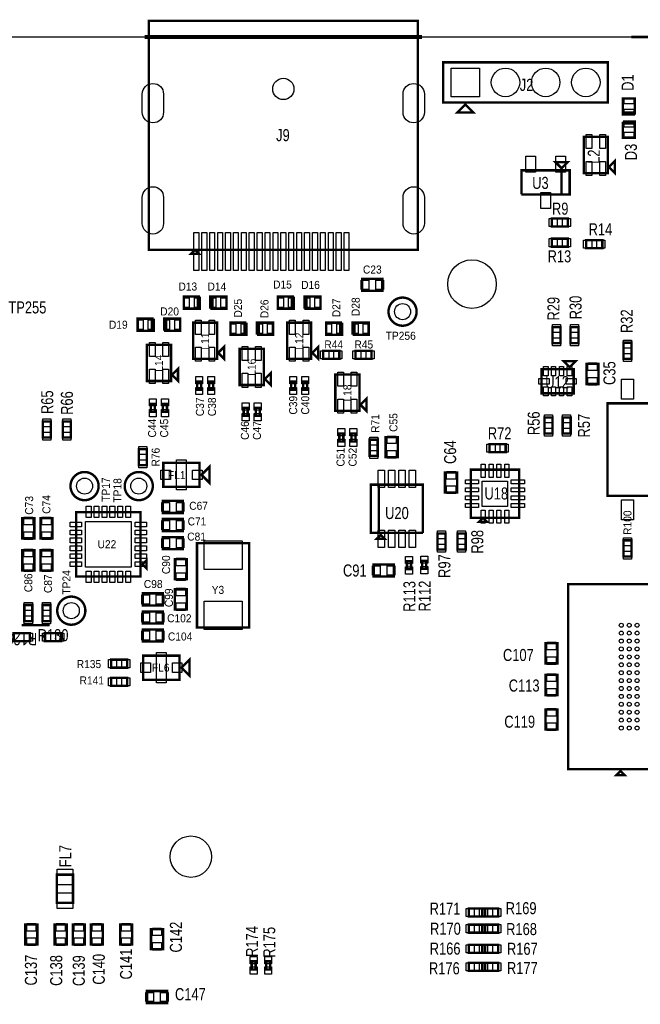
# Model space of a CAD drawing. Extents: x -197 to 9597, y -1478 to 7719.
# Tile 37 of 40: x 3909 to 5454, y 5093 to 7543. Entities that reach past the tile are written whole.
import ezdxf
from ezdxf.enums import TextEntityAlignment as Align

# ---------------------------------------------------------------- set-up
doc = ezdxf.new("R2010")
doc.units = 0
for name, color, linetype in [('BG_OUTLINE', 95, 'CONTINUOUS'), ('BG_TASY', 231, 'CONTINUOUS'), ('PG_ASSEMBLY_TOP', 120, 'CONTINUOUS'), ('PIN_TOP', 140, 'CONTINUOUS'), ('RD_ASSEMBLY_TOP', 120, 'CONTINUOUS')]:
    doc.layers.add(name, color=color, linetype=linetype)

msp = doc.modelspace()

# ---------------------------------------------------------------- linework, layer by layer
at = {"layer": 'BG_OUTLINE'}
msp.add_lwpolyline([(9400, 0), (9400, 7500), (725.901, 7500)], dxfattribs=at)
for points, const_width in [([(4910.468, 7500.004), (4220.468, 7500.004)], 10), ([(5931.949, 7500.004), (5431.949, 7500.004)], 6)]:
    msp.add_lwpolyline(points, dxfattribs=dict(at, const_width=const_width))
at = {"layer": 'BG_TASY', "const_width": 6}
msp.add_lwpolyline([(3983.488, 6036), (3913.488, 6036)], dxfattribs=at)
at = {"layer": 'PG_ASSEMBLY_TOP', "const_width": 6}
for points in [[(4900.468, 7540.162), (4230.468, 7540.162), (4230.468, 6970.162), (4345.468, 6970.162), (4335.468, 6960.162), (4355.468, 6960.162), (4345.468, 6970.162), (4900.468, 6970.162), (4900.468, 7540.162)], [(5373.728, 7337.032), (4963.728, 7337.032), (4963.728, 7437.032), (5373.728, 7437.032), (5373.728, 7337.032)], [(5018.728, 7332.032), (5038.728, 7312.032), (4998.728, 7312.032), (5018.728, 7332.032)], [(5440.917, 7307.11), (5440.917, 7347.11), (5410.917, 7347.11), (5410.917, 7312.11), (5440.917, 7312.11)], [(5440.917, 7312.11), (5410.917, 7312.11), (5410.917, 7307.11), (5440.917, 7307.11)], [(5410.917, 7284.61), (5440.917, 7284.61), (5440.917, 7289.61), (5410.917, 7289.61)], [(5410.917, 7289.61), (5410.917, 7249.61), (5440.917, 7249.61), (5440.917, 7284.61), (5410.917, 7284.61)], [(5373.598, 7161.319), (5373.598, 7251.319), (5313.598, 7251.319), (5313.598, 7161.319), (5373.598, 7161.319)], [(5258.488, 7173.292), (5273.488, 7188.292), (5243.488, 7188.292), (5258.488, 7173.292)], [(5391.098, 7161.319), (5391.098, 7191.319), (5376.098, 7176.319), (5391.098, 7161.319)], [(5158.488, 7108.292), (5258.488, 7108.292), (5258.488, 7168.292)], [(5258.488, 7168.292), (5258.488, 7108.292), (5278.488, 7108.292), (5278.488, 7168.292), (5158.488, 7168.292), (5158.488, 7108.292)], [(5274.027, 7048.17), (5234.027, 7048.17), (5234.027, 7028.17), (5274.027, 7028.17), (5274.027, 7048.17)], [(5234.027, 6978.17), (5274.027, 6978.17), (5274.027, 6998.17), (5234.027, 6998.17), (5234.027, 6978.17)], [(5359.889, 6994.591), (5319.889, 6994.591), (5319.889, 6974.591), (5359.889, 6974.591), (5359.889, 6994.591)], [(4762.086, 6868.292), (4812.086, 6868.292), (4812.086, 6898.292), (4762.086, 6898.292), (4762.086, 6868.292)], [(4357.728, 6854), (4317.728, 6854), (4317.728, 6824), (4352.728, 6824), (4352.728, 6854)], [(4352.728, 6854), (4352.728, 6824), (4357.728, 6824), (4357.728, 6854)], [(4388.728, 6824), (4388.728, 6854), (4383.728, 6854), (4383.728, 6824)], [(4383.728, 6824), (4423.728, 6824), (4423.728, 6854), (4388.728, 6854), (4388.728, 6824)], [(4591.929, 6854), (4551.929, 6854), (4551.929, 6824), (4586.929, 6824), (4586.929, 6854)], [(4586.929, 6854), (4586.929, 6824), (4591.929, 6824), (4591.929, 6854)], [(4622.929, 6824), (4622.929, 6854), (4617.929, 6854), (4617.929, 6824)], [(4617.929, 6824), (4657.929, 6824), (4657.929, 6854), (4622.929, 6854), (4622.929, 6824)], [(4242.728, 6799), (4202.728, 6799), (4202.728, 6769), (4237.728, 6769), (4237.728, 6799)], [(4237.728, 6799), (4237.728, 6769), (4242.728, 6769), (4242.728, 6799)], [(4273.728, 6769), (4273.728, 6799), (4268.728, 6799), (4268.728, 6769)], [(4268.728, 6769), (4308.728, 6769), (4308.728, 6799), (4273.728, 6799), (4273.728, 6769)], [(4400.728, 6699), (4400.728, 6789), (4340.728, 6789), (4340.728, 6699), (4400.728, 6699)], [(4473.728, 6789), (4433.728, 6789), (4433.728, 6759), (4468.728, 6759), (4468.728, 6789)], [(4468.728, 6789), (4468.728, 6759), (4473.728, 6759), (4473.728, 6789)], [(4504.728, 6759), (4504.728, 6789), (4499.728, 6789), (4499.728, 6759)], [(4499.728, 6759), (4539.728, 6759), (4539.728, 6789), (4504.728, 6789), (4504.728, 6759)], [(4634.929, 6699), (4634.929, 6789), (4574.929, 6789), (4574.929, 6699), (4634.929, 6699)], [(4711.929, 6789), (4671.929, 6789), (4671.929, 6759), (4706.929, 6759), (4706.929, 6789)], [(4706.929, 6789), (4706.929, 6759), (4711.929, 6759), (4711.929, 6789)], [(4742.929, 6759), (4742.929, 6789), (4737.929, 6789), (4737.929, 6759)], [(4737.929, 6759), (4777.929, 6759), (4777.929, 6789), (4742.929, 6789), (4742.929, 6759)], [(5235.815, 6778.189), (5235.815, 6738.189), (5255.815, 6738.189), (5255.815, 6778.189), (5235.815, 6778.189)], [(5280.815, 6778.189), (5280.815, 6738.189), (5300.815, 6738.189), (5300.815, 6778.189), (5280.815, 6778.189)], [(5412.417, 6739.292), (5412.417, 6699.292), (5432.417, 6699.292), (5432.417, 6739.292), (5412.417, 6739.292)], [(4285.728, 6644), (4285.728, 6734), (4225.728, 6734), (4225.728, 6644), (4285.728, 6644)], [(4418.228, 6699), (4418.228, 6729), (4403.228, 6714), (4418.228, 6699)], [(4516.728, 6634), (4516.728, 6724), (4456.728, 6724), (4456.728, 6634), (4516.728, 6634)], [(4652.429, 6699), (4652.429, 6729), (4637.429, 6714), (4652.429, 6699)], [(4664.929, 6698.799), (4704.929, 6698.799), (4704.929, 6718.799), (4664.929, 6718.799), (4664.929, 6698.799)], [(4744.929, 6698.799), (4784.929, 6698.799), (4784.929, 6718.799), (4744.929, 6718.799), (4744.929, 6698.799)], [(5263.488, 6693.292), (5278.488, 6678.292), (5293.488, 6693.292), (5263.488, 6693.292)], [(4303.228, 6644), (4303.228, 6674), (4288.228, 6659), (4303.228, 6644)], [(4534.228, 6634), (4534.228, 6664), (4519.228, 6649), (4534.228, 6634)], [(5208.488, 6673.292), (5208.488, 6613.292), (5288.488, 6613.292), (5288.488, 6673.292), (5208.488, 6673.292)], [(5350.488, 6636.402), (5350.488, 6686.402), (5320.488, 6686.402), (5320.488, 6636.402), (5350.488, 6636.402)], [(4360.728, 6622.311), (4360.728, 6642.311), (4350.728, 6642.311), (4350.728, 6622.311), (4360.728, 6622.311)], [(4390.728, 6622.311), (4390.728, 6642.311), (4380.728, 6642.311), (4380.728, 6622.311), (4390.728, 6622.311)], [(4594.929, 6622.311), (4594.929, 6642.311), (4584.929, 6642.311), (4584.929, 6622.311), (4594.929, 6622.311)], [(4624.929, 6622.311), (4624.929, 6642.311), (4614.929, 6642.311), (4614.929, 6622.311), (4624.929, 6622.311)], [(4754.929, 6569.799), (4754.929, 6659.799), (4694.929, 6659.799), (4694.929, 6569.799), (4754.929, 6569.799)], [(4772.429, 6569.799), (4772.429, 6599.799), (4757.429, 6584.799), (4772.429, 6569.799)], [(4245.728, 6567.311), (4245.728, 6587.311), (4235.728, 6587.311), (4235.728, 6567.311), (4245.728, 6567.311)], [(4275.728, 6567.311), (4275.728, 6587.311), (4265.728, 6587.311), (4265.728, 6567.311), (4275.728, 6567.311)], [(4476.728, 6557.311), (4476.728, 6577.311), (4466.728, 6577.311), (4466.728, 6557.311), (4476.728, 6557.311)], [(4506.728, 6557.311), (4506.728, 6577.311), (4496.728, 6577.311), (4496.728, 6557.311), (4506.728, 6557.311)], [(5922.417, 6588.292), (5372.417, 6588.292), (5372.417, 6358.292), (5922.417, 6358.292), (5922.417, 6588.292)], [(3966.488, 6543.292), (3966.488, 6503.292), (3986.488, 6503.292), (3986.488, 6543.292), (3966.488, 6543.292)], [(4036.488, 6503.292), (4036.488, 6543.292), (4016.488, 6543.292), (4016.488, 6503.292), (4036.488, 6503.292)], [(5215.988, 6553.292), (5215.988, 6513.292), (5235.988, 6513.292), (5235.988, 6553.292), (5215.988, 6553.292)], [(5260.988, 6553.292), (5260.988, 6513.292), (5280.988, 6513.292), (5280.988, 6553.292), (5260.988, 6553.292)], [(4714.929, 6493.11), (4714.929, 6513.11), (4704.929, 6513.11), (4704.929, 6493.11), (4714.929, 6493.11)], [(4744.929, 6493.11), (4744.929, 6513.11), (4734.929, 6513.11), (4734.929, 6493.11), (4744.929, 6493.11)], [(4780.488, 6497.827), (4780.488, 6457.827), (4800.488, 6457.827), (4800.488, 6497.827), (4780.488, 6497.827)], [(4820.374, 6504.402), (4820.374, 6454.402), (4850.374, 6454.402), (4850.374, 6504.402), (4820.374, 6504.402)], [(4225.488, 6434.292), (4225.488, 6474.292), (4205.488, 6474.292), (4205.488, 6434.292), (4225.488, 6434.292)], [(5079.181, 6466.792), (5119.181, 6466.792), (5119.181, 6486.792), (5079.181, 6486.792), (5079.181, 6466.792)], [(4356.748, 6440.382), (4266.748, 6440.382), (4266.748, 6380.382), (4356.748, 6380.382), (4356.748, 6440.382)], [(4361.748, 6410.382), (4381.748, 6390.382), (4381.748, 6430.382), (4361.748, 6410.382)], [(5152.488, 6303.292), (5152.488, 6423.292), (5032.488, 6423.292), (5032.488, 6303.292), (5152.488, 6303.292)], [(4968.161, 6416.244), (4968.161, 6366.244), (4998.161, 6366.244), (4998.161, 6416.244), (4968.161, 6416.244)], [(4913.169, 6265.91), (4913.169, 6385.91), (4783.169, 6385.91), (4783.169, 6265.91), (4803.169, 6265.91), (4803.169, 6385.91)], [(4803.169, 6385.91), (4803.169, 6265.91), (4913.169, 6265.91)], [(4265.488, 6315.382), (4315.488, 6315.382), (4315.488, 6345.382), (4265.488, 6345.382), (4265.488, 6315.382)], [(3945.488, 6252.37), (3945.488, 6302.37), (3915.488, 6302.37), (3915.488, 6252.37), (3945.488, 6252.37)], [(3960.488, 6302.37), (3960.488, 6252.37), (3990.488, 6252.37), (3990.488, 6302.37), (3960.488, 6302.37)], [(4209.787, 6317.37), (4049.787, 6317.37), (4049.787, 6157.37), (4209.787, 6157.37), (4209.787, 6317.37)], [(4265.488, 6270.382), (4315.488, 6270.382), (4315.488, 6300.382), (4265.488, 6300.382), (4265.488, 6270.382)], [(5062.488, 6303.292), (5052.488, 6293.292), (5072.488, 6293.292), (5062.488, 6303.292)], [(4315.488, 6255.382), (4265.488, 6255.382), (4265.488, 6225.382), (4315.488, 6225.382), (4315.488, 6255.382)], [(4808.169, 6260.91), (4798.169, 6250.91), (4818.169, 6250.91), (4808.169, 6260.91)], [(4969.488, 6224.292), (4969.488, 6264.292), (4949.488, 6264.292), (4949.488, 6224.292), (4969.488, 6224.292)], [(4999.488, 6264.292), (4999.488, 6224.292), (5019.488, 6224.292), (5019.488, 6264.292), (4999.488, 6264.292)], [(5432.417, 6207.292), (5432.417, 6247.292), (5412.417, 6247.292), (5412.417, 6207.292), (5432.417, 6207.292)], [(3915.488, 6222.37), (3915.488, 6172.37), (3945.488, 6172.37), (3945.488, 6222.37), (3915.488, 6222.37)], [(3990.488, 6172.37), (3990.488, 6222.37), (3960.488, 6222.37), (3960.488, 6172.37), (3990.488, 6172.37)], [(4350.488, 6240.382), (4350.488, 6030.382), (4480.488, 6030.382), (4480.488, 6240.382), (4350.488, 6240.382)], [(4214.787, 6187.37), (4224.787, 6177.37), (4224.787, 6197.37), (4214.787, 6187.37)], [(4295.488, 6200.382), (4295.488, 6150.382), (4325.488, 6150.382), (4325.488, 6200.382), (4295.488, 6200.382)], [(4790.488, 6157.292), (4840.488, 6157.292), (4840.488, 6187.292), (4790.488, 6187.292), (4790.488, 6157.292)], [(4883.488, 6175.292), (4883.488, 6195.292), (4873.488, 6195.292), (4873.488, 6175.292), (4883.488, 6175.292)], [(4921.488, 6176.292), (4921.488, 6196.292), (4911.488, 6196.292), (4911.488, 6176.292), (4921.488, 6176.292)], [(4325.488, 6075.382), (4325.488, 6125.382), (4295.488, 6125.382), (4295.488, 6075.382), (4325.488, 6075.382)], [(5795.059, 5678.091), (5795.059, 6138.091), (5275.059, 6138.091), (5275.059, 5678.091), (5795.059, 5678.091)], [(4265.488, 6115.382), (4215.488, 6115.382), (4215.488, 6085.382), (4265.488, 6085.382), (4265.488, 6115.382)], [(3920.488, 6086.311), (3920.488, 6046.311), (3940.488, 6046.311), (3940.488, 6086.311), (3920.488, 6086.311)], [(3965.488, 6086.311), (3965.488, 6046.311), (3985.488, 6046.311), (3985.488, 6086.311), (3965.488, 6086.311)], [(4215.488, 6040.382), (4265.488, 6040.382), (4265.488, 6070.382), (4215.488, 6070.382), (4215.488, 6040.382)], [(3933.948, 6016.311), (3893.948, 6016.311), (3893.948, 5996.311), (3933.948, 5996.311), (3933.948, 6016.311)], [(3972.027, 5996.311), (4012.027, 5996.311), (4012.027, 6016.311), (3972.027, 6016.311), (3972.027, 5996.311)], [(4215.488, 5995.382), (4265.488, 5995.382), (4265.488, 6025.382), (4215.488, 6025.382), (4215.488, 5995.382)], [(5248.488, 5941.292), (5248.488, 5991.292), (5218.488, 5991.292), (5218.488, 5941.292), (5248.488, 5941.292)], [(4306.748, 5960.382), (4216.748, 5960.382), (4216.748, 5900.382), (4306.748, 5900.382), (4306.748, 5960.382)], [(4311.748, 5930.382), (4331.748, 5910.382), (4331.748, 5950.382), (4311.748, 5930.382)], [(4136.488, 5930.382), (4176.488, 5930.382), (4176.488, 5950.382), (4136.488, 5950.382), (4136.488, 5930.382)], [(4176.488, 5905.382), (4136.488, 5905.382), (4136.488, 5885.382), (4176.488, 5885.382), (4176.488, 5905.382)], [(5218.488, 5912.292), (5218.488, 5862.292), (5248.488, 5862.292), (5248.488, 5912.292), (5218.488, 5912.292)], [(5218.488, 5826.398), (5218.488, 5776.398), (5248.488, 5776.398), (5248.488, 5826.398), (5218.488, 5826.398)], [(5405.059, 5673.091), (5395.059, 5663.091), (5415.059, 5663.091), (5405.059, 5673.091)], [(4001.7, 5415.292), (4001.7, 5345.292), (4041.7, 5345.292), (4041.7, 5415.292), (4001.7, 5415.292)], [(5067.582, 5330.796), (5027.582, 5330.796), (5027.582, 5310.796), (5067.582, 5310.796), (5067.582, 5330.796)], [(5060.661, 5310.796), (5100.661, 5310.796), (5100.661, 5330.796), (5060.661, 5330.796), (5060.661, 5310.796)], [(3923, 5291.252), (3923, 5241.252), (3953, 5241.252), (3953, 5291.252), (3923, 5291.252)], [(3996.102, 5291.252), (3996.102, 5241.252), (4026.102, 5241.252), (4026.102, 5291.252), (3996.102, 5291.252)], [(4071.106, 5241.252), (4071.106, 5291.252), (4041.106, 5291.252), (4041.106, 5241.252), (4071.106, 5241.252)], [(4086.102, 5291.252), (4086.102, 5241.252), (4116.102, 5241.252), (4116.102, 5291.252), (4086.102, 5291.252)], [(4159.216, 5291.252), (4159.216, 5241.252), (4189.216, 5241.252), (4189.216, 5291.252), (4159.216, 5291.252)], [(5067.586, 5290.796), (5027.586, 5290.796), (5027.586, 5270.796), (5067.586, 5270.796), (5067.586, 5290.796)], [(5060.665, 5270.796), (5100.665, 5270.796), (5100.665, 5290.796), (5060.665, 5290.796), (5060.665, 5270.796)], [(4265.988, 5229.799), (4265.988, 5279.799), (4235.988, 5279.799), (4235.988, 5229.799), (4265.988, 5229.799)], [(5067.586, 5240.796), (5027.586, 5240.796), (5027.586, 5220.796), (5067.586, 5220.796), (5067.586, 5240.796)], [(5060.665, 5220.796), (5100.665, 5220.796), (5100.665, 5240.796), (5060.665, 5240.796), (5060.665, 5220.796)], [(4486.637, 5199.488), (4486.637, 5179.488), (4496.637, 5179.488), (4496.637, 5199.488), (4486.637, 5199.488)], [(4522.637, 5199.488), (4522.637, 5179.488), (4532.637, 5179.488), (4532.637, 5199.488), (4522.637, 5199.488)], [(5067.594, 5195.796), (5027.594, 5195.796), (5027.594, 5175.796), (5067.594, 5175.796), (5067.594, 5195.796)], [(5060.673, 5175.796), (5100.673, 5175.796), (5100.673, 5195.796), (5060.673, 5195.796), (5060.673, 5175.796)], [(4225.988, 5095.74), (4275.988, 5095.74), (4275.988, 5125.74), (4225.988, 5125.74), (4225.988, 5095.74)]]:
    msp.add_lwpolyline(points, dxfattribs=at)
for points in [[(4897.389, 6816.488, 0.999993), (4827.387, 6816.493, 1.000007), (4897.389, 6816.488)], [(4105.488, 6382.311, 0.999993), (4035.488, 6382.31, 1.000007), (4105.488, 6382.311)], [(4240.488, 6382.311, 0.999993), (4170.488, 6382.31, 1.000007), (4240.488, 6382.311)], [(4072.488, 6072.311, 0.999993), (4002.488, 6072.31, 1.000007), (4072.488, 6072.311)]]:
    msp.add_lwpolyline(points, format="xyb", dxfattribs=at)
at = {"layer": 'PIN_TOP'}
for points in [[(5054.228, 7422.532), (5054.228, 7351.532), (4983.228, 7351.532), (4983.228, 7422.532)], [(5437.917, 7333.496), (5413.917, 7333.496), (5413.917, 7347.496), (5437.917, 7347.496)], [(5437.917, 7306.724), (5413.917, 7306.724), (5413.917, 7320.724), (5437.917, 7320.724)], [(5413.917, 7289.996), (5437.917, 7289.996), (5437.917, 7275.996), (5413.917, 7275.996)], [(5333.866, 7222.284), (5319.866, 7222.284), (5319.866, 7257.284), (5333.866, 7257.284)], [(5367.33, 7222.284), (5353.33, 7222.284), (5353.33, 7257.284), (5367.33, 7257.284)], [(5413.917, 7263.224), (5437.917, 7263.224), (5437.917, 7249.224), (5413.917, 7249.224)], [(5169.086, 7203.568), (5193.086, 7203.568), (5193.086, 7163.568), (5169.086, 7163.568)], [(5243.89, 7203.568), (5267.89, 7203.568), (5267.89, 7163.568), (5243.89, 7163.568)], [(5333.866, 7155.354), (5319.866, 7155.354), (5319.866, 7190.354), (5333.866, 7190.354)], [(5367.33, 7155.354), (5353.33, 7155.354), (5353.33, 7190.354), (5367.33, 7190.354)], [(5206.488, 7113.016), (5230.488, 7113.016), (5230.488, 7073.016), (5206.488, 7073.016)], [(5247.492, 7048.17), (5247.492, 7028.17), (5227.492, 7028.17), (5227.492, 7048.17)], [(5280.562, 7048.17), (5280.562, 7028.17), (5260.562, 7028.17), (5260.562, 7048.17)], [(4354.933, 7013.146), (4354.933, 6919.146), (4342.933, 6919.146), (4342.933, 7013.146)], [(4374.618, 7013.146), (4374.618, 6919.146), (4362.618, 6919.146), (4362.618, 7013.146)], [(4394.303, 7013.146), (4394.303, 6919.146), (4382.303, 6919.146), (4382.303, 7013.146)], [(4413.988, 7013.146), (4413.988, 6919.146), (4401.988, 6919.146), (4401.988, 7013.146)], [(4433.673, 7013.146), (4433.673, 6919.146), (4421.673, 6919.146), (4421.673, 7013.146)], [(4453.358, 7013.146), (4453.358, 6919.146), (4441.358, 6919.146), (4441.358, 7013.146)], [(4473.043, 7013.146), (4473.043, 6919.146), (4461.043, 6919.146), (4461.043, 7013.146)], [(4492.728, 7013.146), (4492.728, 6919.146), (4480.728, 6919.146), (4480.728, 7013.146)], [(4512.413, 7013.146), (4512.413, 6919.146), (4500.413, 6919.146), (4500.413, 7013.146)], [(4532.098, 7013.146), (4532.098, 6919.146), (4520.098, 6919.146), (4520.098, 7013.146)], [(4551.783, 7013.146), (4551.783, 6919.146), (4539.783, 6919.146), (4539.783, 7013.146)], [(4571.468, 7013.146), (4571.468, 6919.146), (4559.468, 6919.146), (4559.468, 7013.146)], [(4591.153, 7013.146), (4591.153, 6919.146), (4579.153, 6919.146), (4579.153, 7013.146)], [(4610.838, 7013.146), (4610.838, 6919.146), (4598.838, 6919.146), (4598.838, 7013.146)], [(4630.523, 7013.146), (4630.523, 6919.146), (4618.523, 6919.146), (4618.523, 7013.146)], [(4650.208, 7013.146), (4650.208, 6919.146), (4638.208, 6919.146), (4638.208, 7013.146)], [(4669.893, 7013.146), (4669.893, 6919.146), (4657.893, 6919.146), (4657.893, 7013.146)], [(4689.578, 7013.146), (4689.578, 6919.146), (4677.578, 6919.146), (4677.578, 7013.146)], [(4709.263, 7013.146), (4709.263, 6919.146), (4697.263, 6919.146), (4697.263, 7013.146)], [(4728.948, 7013.146), (4728.948, 6919.146), (4716.948, 6919.146), (4716.948, 7013.146)], [(5227.492, 6978.17), (5227.492, 6998.17), (5247.492, 6998.17), (5247.492, 6978.17)], [(5260.562, 6978.17), (5260.562, 6998.17), (5280.562, 6998.17), (5280.562, 6978.17)], [(5333.354, 6994.591), (5333.354, 6974.591), (5313.354, 6974.591), (5313.354, 6994.591)], [(5366.424, 6994.591), (5366.424, 6974.591), (5346.424, 6974.591), (5346.424, 6994.591)], [(4759.476, 6871.792), (4759.476, 6894.792), (4778.476, 6894.792), (4778.476, 6871.792)], [(4795.696, 6871.792), (4795.696, 6894.792), (4814.696, 6894.792), (4814.696, 6871.792)], [(4331.342, 6851), (4331.342, 6827), (4317.342, 6827), (4317.342, 6851)], [(4358.114, 6851), (4358.114, 6827), (4344.114, 6827), (4344.114, 6851)], [(4383.342, 6827), (4383.342, 6851), (4397.342, 6851), (4397.342, 6827)], [(4410.114, 6827), (4410.114, 6851), (4424.114, 6851), (4424.114, 6827)], [(4565.543, 6851), (4565.543, 6827), (4551.543, 6827), (4551.543, 6851)], [(4592.315, 6851), (4592.315, 6827), (4578.315, 6827), (4578.315, 6851)], [(4617.543, 6827), (4617.543, 6851), (4631.543, 6851), (4631.543, 6827)], [(4644.315, 6827), (4644.315, 6851), (4658.315, 6851), (4658.315, 6827)], [(4216.342, 6796), (4216.342, 6772), (4202.342, 6772), (4202.342, 6796)], [(4243.114, 6796), (4243.114, 6772), (4229.114, 6772), (4229.114, 6796)], [(4268.342, 6772), (4268.342, 6796), (4282.342, 6796), (4282.342, 6772)], [(4295.114, 6772), (4295.114, 6796), (4309.114, 6796), (4309.114, 6772)], [(4360.996, 6759.965), (4346.996, 6759.965), (4346.996, 6794.965), (4360.996, 6794.965)], [(4394.46, 6759.965), (4380.46, 6759.965), (4380.46, 6794.965), (4394.46, 6794.965)], [(4595.197, 6759.965), (4581.197, 6759.965), (4581.197, 6794.965), (4595.197, 6794.965)], [(4628.661, 6759.965), (4614.661, 6759.965), (4614.661, 6794.965), (4628.661, 6794.965)], [(4447.342, 6786), (4447.342, 6762), (4433.342, 6762), (4433.342, 6786)], [(4474.114, 6786), (4474.114, 6762), (4460.114, 6762), (4460.114, 6786)], [(4499.342, 6762), (4499.342, 6786), (4513.342, 6786), (4513.342, 6762)], [(4526.114, 6762), (4526.114, 6786), (4540.114, 6786), (4540.114, 6762)], [(4685.543, 6786), (4685.543, 6762), (4671.543, 6762), (4671.543, 6786)], [(4712.315, 6786), (4712.315, 6762), (4698.315, 6762), (4698.315, 6786)], [(4737.543, 6762), (4737.543, 6786), (4751.543, 6786), (4751.543, 6762)], [(4764.315, 6762), (4764.315, 6786), (4778.315, 6786), (4778.315, 6762)], [(5235.815, 6784.724), (5255.815, 6784.724), (5255.815, 6764.724), (5235.815, 6764.724)], [(5280.815, 6784.724), (5300.815, 6784.724), (5300.815, 6764.724), (5280.815, 6764.724)], [(4245.996, 6704.965), (4231.996, 6704.965), (4231.996, 6739.965), (4245.996, 6739.965)], [(4279.46, 6704.965), (4265.46, 6704.965), (4265.46, 6739.965), (4279.46, 6739.965)], [(5235.815, 6751.654), (5255.815, 6751.654), (5255.815, 6731.654), (5235.815, 6731.654)], [(5280.815, 6751.654), (5300.815, 6751.654), (5300.815, 6731.654), (5280.815, 6731.654)], [(5412.417, 6745.827), (5432.417, 6745.827), (5432.417, 6725.827), (5412.417, 6725.827)], [(4360.996, 6693.035), (4346.996, 6693.035), (4346.996, 6728.035), (4360.996, 6728.035)], [(4394.46, 6693.035), (4380.46, 6693.035), (4380.46, 6728.035), (4394.46, 6728.035)], [(4476.996, 6694.965), (4462.996, 6694.965), (4462.996, 6729.965), (4476.996, 6729.965)], [(4510.46, 6694.965), (4496.46, 6694.965), (4496.46, 6729.965), (4510.46, 6729.965)], [(4595.197, 6693.035), (4581.197, 6693.035), (4581.197, 6728.035), (4595.197, 6728.035)], [(4628.661, 6693.035), (4614.661, 6693.035), (4614.661, 6728.035), (4628.661, 6728.035)], [(4658.394, 6698.799), (4658.394, 6718.799), (4678.394, 6718.799), (4678.394, 6698.799)], [(4691.464, 6698.799), (4691.464, 6718.799), (4711.464, 6718.799), (4711.464, 6698.799)], [(4738.394, 6698.799), (4738.394, 6718.799), (4758.394, 6718.799), (4758.394, 6698.799)], [(4771.464, 6698.799), (4771.464, 6718.799), (4791.464, 6718.799), (4791.464, 6698.799)], [(5412.417, 6712.757), (5432.417, 6712.757), (5432.417, 6692.757), (5412.417, 6692.757)], [(4245.996, 6638.035), (4231.996, 6638.035), (4231.996, 6673.035), (4245.996, 6673.035)], [(4279.46, 6638.035), (4265.46, 6638.035), (4265.46, 6673.035), (4279.46, 6673.035)], [(4715.197, 6630.764), (4701.197, 6630.764), (4701.197, 6665.764), (4715.197, 6665.764)], [(4748.661, 6630.764), (4734.661, 6630.764), (4734.661, 6665.764), (4748.661, 6665.764)], [(5212.96, 6656.792), (5212.96, 6679.792), (5224.96, 6679.792), (5224.96, 6656.792)], [(5233.645, 6656.89), (5233.645, 6679.89), (5243.645, 6679.89), (5243.645, 6656.89)], [(5253.331, 6656.89), (5253.331, 6679.89), (5263.331, 6679.89), (5263.331, 6656.89)], [(5272.016, 6656.792), (5272.016, 6679.792), (5284.016, 6679.792), (5284.016, 6656.792)], [(5346.988, 6670.012), (5323.988, 6670.012), (5323.988, 6689.012), (5346.988, 6689.012)], [(4364.228, 6636.697), (4347.228, 6636.697), (4347.228, 6654.697), (4364.228, 6654.697)], [(4394.228, 6636.697), (4377.228, 6636.697), (4377.228, 6654.697), (4394.228, 6654.697)], [(4476.996, 6628.035), (4462.996, 6628.035), (4462.996, 6663.035), (4476.996, 6663.035)], [(4510.46, 6628.035), (4496.46, 6628.035), (4496.46, 6663.035), (4510.46, 6663.035)], [(4598.429, 6636.697), (4581.429, 6636.697), (4581.429, 6654.697), (4598.429, 6654.697)], [(4628.429, 6636.697), (4611.429, 6636.697), (4611.429, 6654.697), (4628.429, 6654.697)], [(5202.13, 6650.292), (5227.13, 6650.292), (5227.13, 6636.292), (5202.13, 6636.292)], [(5269.846, 6650.292), (5294.846, 6650.292), (5294.846, 6636.292), (5269.846, 6636.292)], [(5346.988, 6633.792), (5323.988, 6633.792), (5323.988, 6652.792), (5346.988, 6652.792)], [(5437.417, 6648.292), (5437.417, 6598.292), (5407.417, 6598.292), (5407.417, 6648.292)], [(4364.228, 6609.925), (4347.228, 6609.925), (4347.228, 6627.925), (4364.228, 6627.925)], [(4394.228, 6609.925), (4377.228, 6609.925), (4377.228, 6627.925), (4394.228, 6627.925)], [(4598.429, 6609.925), (4581.429, 6609.925), (4581.429, 6627.925), (4598.429, 6627.925)], [(4628.429, 6609.925), (4611.429, 6609.925), (4611.429, 6627.925), (4628.429, 6627.925)], [(5212.96, 6606.792), (5212.96, 6629.792), (5224.96, 6629.792), (5224.96, 6606.792)], [(5233.645, 6606.694), (5233.645, 6629.694), (5243.645, 6629.694), (5243.645, 6606.694)], [(5253.331, 6606.694), (5253.331, 6629.694), (5263.331, 6629.694), (5263.331, 6606.694)], [(5272.016, 6606.792), (5272.016, 6629.792), (5284.016, 6629.792), (5284.016, 6606.792)], [(4249.228, 6581.697), (4232.228, 6581.697), (4232.228, 6599.697), (4249.228, 6599.697)], [(4279.228, 6581.697), (4262.228, 6581.697), (4262.228, 6599.697), (4279.228, 6599.697)], [(4715.197, 6563.834), (4701.197, 6563.834), (4701.197, 6598.834), (4715.197, 6598.834)], [(4748.661, 6563.834), (4734.661, 6563.834), (4734.661, 6598.834), (4748.661, 6598.834)], [(4249.228, 6554.925), (4232.228, 6554.925), (4232.228, 6572.925), (4249.228, 6572.925)], [(4279.228, 6554.925), (4262.228, 6554.925), (4262.228, 6572.925), (4279.228, 6572.925)], [(4480.228, 6571.697), (4463.228, 6571.697), (4463.228, 6589.697), (4480.228, 6589.697)], [(4510.228, 6571.697), (4493.228, 6571.697), (4493.228, 6589.697), (4510.228, 6589.697)], [(3966.488, 6549.827), (3986.488, 6549.827), (3986.488, 6529.827), (3966.488, 6529.827)], [(4036.488, 6529.827), (4016.488, 6529.827), (4016.488, 6549.827), (4036.488, 6549.827)], [(4480.228, 6544.925), (4463.228, 6544.925), (4463.228, 6562.925), (4480.228, 6562.925)], [(4510.228, 6544.925), (4493.228, 6544.925), (4493.228, 6562.925), (4510.228, 6562.925)], [(5215.988, 6559.827), (5235.988, 6559.827), (5235.988, 6539.827), (5215.988, 6539.827)], [(5260.988, 6559.827), (5280.988, 6559.827), (5280.988, 6539.827), (5260.988, 6539.827)], [(4718.429, 6507.496), (4701.429, 6507.496), (4701.429, 6525.496), (4718.429, 6525.496)], [(4748.429, 6507.496), (4731.429, 6507.496), (4731.429, 6525.496), (4748.429, 6525.496)], [(5215.988, 6526.757), (5235.988, 6526.757), (5235.988, 6506.757), (5215.988, 6506.757)], [(5260.988, 6526.757), (5280.988, 6526.757), (5280.988, 6506.757), (5260.988, 6506.757)], [(3966.488, 6516.757), (3986.488, 6516.757), (3986.488, 6496.757), (3966.488, 6496.757)], [(4036.488, 6496.757), (4016.488, 6496.757), (4016.488, 6516.757), (4036.488, 6516.757)], [(4718.429, 6480.724), (4701.429, 6480.724), (4701.429, 6498.724), (4718.429, 6498.724)], [(4748.429, 6480.724), (4731.429, 6480.724), (4731.429, 6498.724), (4748.429, 6498.724)], [(4780.488, 6504.362), (4800.488, 6504.362), (4800.488, 6484.362), (4780.488, 6484.362)], [(4823.874, 6507.012), (4846.874, 6507.012), (4846.874, 6488.012), (4823.874, 6488.012)], [(4225.488, 6460.827), (4205.488, 6460.827), (4205.488, 6480.827), (4225.488, 6480.827)], [(4780.488, 6471.292), (4800.488, 6471.292), (4800.488, 6451.292), (4780.488, 6451.292)], [(4823.874, 6470.792), (4846.874, 6470.792), (4846.874, 6451.792), (4823.874, 6451.792)], [(5072.646, 6466.792), (5072.646, 6486.792), (5092.646, 6486.792), (5092.646, 6466.792)], [(5105.716, 6466.792), (5105.716, 6486.792), (5125.716, 6486.792), (5125.716, 6466.792)], [(4225.488, 6427.757), (4205.488, 6427.757), (4205.488, 6447.757), (4225.488, 6447.757)], [(4323.748, 6447.882), (4323.748, 6372.882), (4299.748, 6372.882), (4299.748, 6447.882)], [(4284.368, 6422.372), (4284.368, 6398.392), (4260.388, 6398.392), (4260.388, 6422.372)], [(4363.108, 6422.372), (4363.108, 6398.392), (4339.128, 6398.392), (4339.128, 6422.372)], [(4817.783, 6379.213), (4801.783, 6379.213), (4801.783, 6422.213), (4817.783, 6422.213)], [(4843.374, 6379.213), (4827.374, 6379.213), (4827.374, 6422.213), (4843.374, 6422.213)], [(4868.964, 6379.213), (4852.964, 6379.213), (4852.964, 6422.213), (4868.964, 6422.213)], [(4894.555, 6379.213), (4878.555, 6379.213), (4878.555, 6422.213), (4894.555, 6422.213)], [(5067.96, 6403.879), (5057.96, 6403.879), (5057.96, 6436.879), (5067.96, 6436.879)], [(5087.645, 6403.879), (5077.645, 6403.879), (5077.645, 6436.879), (5087.645, 6436.879)], [(5107.331, 6403.879), (5097.331, 6403.879), (5097.331, 6436.879), (5107.331, 6436.879)], [(5127.016, 6403.879), (5117.016, 6403.879), (5117.016, 6436.879), (5127.016, 6436.879)], [(4971.661, 6418.854), (4994.661, 6418.854), (4994.661, 6399.854), (4971.661, 6399.854)], [(5051.901, 6397.82), (5051.901, 6387.82), (5018.901, 6387.82), (5018.901, 6397.82)], [(5166.075, 6397.82), (5166.075, 6387.82), (5133.075, 6387.82), (5133.075, 6397.82)], [(4971.661, 6382.634), (4994.661, 6382.634), (4994.661, 6363.634), (4971.661, 6363.634)], [(5051.901, 6378.135), (5051.901, 6368.135), (5018.901, 6368.135), (5018.901, 6378.135)], [(5123.988, 6331.792), (5060.988, 6331.792), (5060.988, 6394.792), (5123.988, 6394.792)], [(5166.075, 6378.135), (5166.075, 6368.135), (5133.075, 6368.135), (5133.075, 6378.135)], [(5051.901, 6358.449), (5051.901, 6348.449), (5018.901, 6348.449), (5018.901, 6358.449)], [(5166.075, 6358.449), (5166.075, 6348.449), (5133.075, 6348.449), (5133.075, 6358.449)], [(5437.417, 6348.292), (5437.417, 6298.292), (5407.417, 6298.292), (5407.417, 6348.292)], [(4074.574, 6332.079), (4086.574, 6332.079), (4086.574, 6304.079), (4074.574, 6304.079)], [(4094.259, 6332.079), (4106.259, 6332.079), (4106.259, 6304.079), (4094.259, 6304.079)], [(4113.944, 6332.079), (4125.944, 6332.079), (4125.944, 6304.079), (4113.944, 6304.079)], [(4133.63, 6332.079), (4145.63, 6332.079), (4145.63, 6304.079), (4133.63, 6304.079)], [(4153.315, 6332.079), (4165.315, 6332.079), (4165.315, 6304.079), (4153.315, 6304.079)], [(4173, 6332.079), (4185, 6332.079), (4185, 6304.079), (4173, 6304.079)], [(4262.878, 6318.882), (4262.878, 6341.882), (4281.878, 6341.882), (4281.878, 6318.882)], [(4299.098, 6318.882), (4299.098, 6341.882), (4318.098, 6341.882), (4318.098, 6318.882)], [(5051.901, 6338.764), (5051.901, 6328.764), (5018.901, 6328.764), (5018.901, 6338.764)], [(5067.96, 6289.705), (5057.96, 6289.705), (5057.96, 6322.705), (5067.96, 6322.705)], [(5087.645, 6289.705), (5077.645, 6289.705), (5077.645, 6322.705), (5087.645, 6322.705)], [(5107.331, 6289.705), (5097.331, 6289.705), (5097.331, 6322.705), (5107.331, 6322.705)], [(5127.016, 6289.705), (5117.016, 6289.705), (5117.016, 6322.705), (5127.016, 6322.705)], [(5166.075, 6338.764), (5166.075, 6328.764), (5133.075, 6328.764), (5133.075, 6338.764)], [(3941.988, 6285.98), (3918.988, 6285.98), (3918.988, 6304.98), (3941.988, 6304.98)], [(3963.988, 6304.98), (3986.988, 6304.98), (3986.988, 6285.98), (3963.988, 6285.98)], [(4063.078, 6292.583), (4063.078, 6280.583), (4035.078, 6280.583), (4035.078, 6292.583)], [(4186.787, 6294.37), (4186.787, 6180.37), (4072.787, 6180.37), (4072.787, 6294.37)], [(4224.496, 6292.583), (4224.496, 6280.583), (4196.496, 6280.583), (4196.496, 6292.583)], [(4262.878, 6273.882), (4262.878, 6296.882), (4281.878, 6296.882), (4281.878, 6273.882)], [(4299.098, 6273.882), (4299.098, 6296.882), (4318.098, 6296.882), (4318.098, 6273.882)], [(3941.988, 6249.76), (3918.988, 6249.76), (3918.988, 6268.76), (3941.988, 6268.76)], [(3963.988, 6268.76), (3986.988, 6268.76), (3986.988, 6249.76), (3963.988, 6249.76)], [(4063.078, 6272.898), (4063.078, 6260.898), (4035.078, 6260.898), (4035.078, 6272.898)], [(4063.078, 6253.213), (4063.078, 6241.213), (4035.078, 6241.213), (4035.078, 6253.213)], [(4224.496, 6272.898), (4224.496, 6260.898), (4196.496, 6260.898), (4196.496, 6272.898)], [(4224.496, 6253.213), (4224.496, 6241.213), (4196.496, 6241.213), (4196.496, 6253.213)], [(4281.878, 6251.882), (4281.878, 6228.882), (4262.878, 6228.882), (4262.878, 6251.882)], [(4318.098, 6251.882), (4318.098, 6228.882), (4299.098, 6228.882), (4299.098, 6251.882)], [(4817.783, 6229.607), (4801.783, 6229.607), (4801.783, 6272.607), (4817.783, 6272.607)], [(4843.374, 6229.607), (4827.374, 6229.607), (4827.374, 6272.607), (4843.374, 6272.607)], [(4868.964, 6229.607), (4852.964, 6229.607), (4852.964, 6272.607), (4868.964, 6272.607)], [(4894.555, 6229.607), (4878.555, 6229.607), (4878.555, 6272.607), (4894.555, 6272.607)], [(4969.488, 6250.827), (4949.488, 6250.827), (4949.488, 6270.827), (4969.488, 6270.827)], [(4999.488, 6270.827), (5019.488, 6270.827), (5019.488, 6250.827), (4999.488, 6250.827)], [(5432.417, 6233.827), (5412.417, 6233.827), (5412.417, 6253.827), (5432.417, 6253.827)], [(3918.988, 6224.98), (3941.988, 6224.98), (3941.988, 6205.98), (3918.988, 6205.98)], [(3986.988, 6205.98), (3963.988, 6205.98), (3963.988, 6224.98), (3986.988, 6224.98)], [(4063.078, 6233.527), (4063.078, 6221.527), (4035.078, 6221.527), (4035.078, 6233.527)], [(4224.496, 6233.527), (4224.496, 6221.527), (4196.496, 6221.527), (4196.496, 6233.527)], [(4367.988, 6245.685), (4462.988, 6245.685), (4462.988, 6174.685), (4367.988, 6174.685)], [(4969.488, 6217.757), (4949.488, 6217.757), (4949.488, 6237.757), (4969.488, 6237.757)], [(4999.488, 6237.757), (5019.488, 6237.757), (5019.488, 6217.757), (4999.488, 6217.757)], [(4063.078, 6213.842), (4063.078, 6201.842), (4035.078, 6201.842), (4035.078, 6213.842)], [(4224.496, 6213.842), (4224.496, 6201.842), (4196.496, 6201.842), (4196.496, 6213.842)], [(4298.988, 6202.992), (4321.988, 6202.992), (4321.988, 6183.992), (4298.988, 6183.992)], [(4886.988, 6189.284), (4869.988, 6189.284), (4869.988, 6207.284), (4886.988, 6207.284)], [(4924.988, 6190.284), (4907.988, 6190.284), (4907.988, 6208.284), (4924.988, 6208.284)], [(5432.417, 6200.757), (5412.417, 6200.757), (5412.417, 6220.757), (5432.417, 6220.757)], [(3918.988, 6188.76), (3941.988, 6188.76), (3941.988, 6169.76), (3918.988, 6169.76)], [(3986.988, 6169.76), (3963.988, 6169.76), (3963.988, 6188.76), (3986.988, 6188.76)], [(4063.078, 6194.157), (4063.078, 6182.157), (4035.078, 6182.157), (4035.078, 6194.157)], [(4224.496, 6194.157), (4224.496, 6182.157), (4196.496, 6182.157), (4196.496, 6194.157)], [(4787.878, 6160.792), (4787.878, 6183.792), (4806.878, 6183.792), (4806.878, 6160.792)], [(4824.098, 6160.792), (4824.098, 6183.792), (4843.098, 6183.792), (4843.098, 6160.792)], [(4886.988, 6163.3), (4869.988, 6163.3), (4869.988, 6181.3), (4886.988, 6181.3)], [(4924.988, 6164.3), (4907.988, 6164.3), (4907.988, 6182.3), (4924.988, 6182.3)], [(4074.574, 6170.661), (4086.574, 6170.661), (4086.574, 6142.661), (4074.574, 6142.661)], [(4094.259, 6170.661), (4106.259, 6170.661), (4106.259, 6142.661), (4094.259, 6142.661)], [(4113.944, 6170.661), (4125.944, 6170.661), (4125.944, 6142.661), (4113.944, 6142.661)], [(4133.63, 6170.661), (4145.63, 6170.661), (4145.63, 6142.661), (4133.63, 6142.661)], [(4153.315, 6170.661), (4165.315, 6170.661), (4165.315, 6142.661), (4153.315, 6142.661)], [(4173, 6170.661), (4185, 6170.661), (4185, 6142.661), (4173, 6142.661)], [(4298.988, 6166.772), (4321.988, 6166.772), (4321.988, 6147.772), (4298.988, 6147.772)], [(4321.988, 6108.992), (4298.988, 6108.992), (4298.988, 6127.992), (4321.988, 6127.992)], [(4231.878, 6111.882), (4231.878, 6088.882), (4212.878, 6088.882), (4212.878, 6111.882)], [(4268.098, 6111.882), (4268.098, 6088.882), (4249.098, 6088.882), (4249.098, 6111.882)], [(3920.488, 6092.846), (3940.488, 6092.846), (3940.488, 6072.846), (3920.488, 6072.846)], [(3965.488, 6092.846), (3985.488, 6092.846), (3985.488, 6072.846), (3965.488, 6072.846)], [(4321.988, 6072.772), (4298.988, 6072.772), (4298.988, 6091.772), (4321.988, 6091.772)], [(4367.988, 6096.079), (4462.988, 6096.079), (4462.988, 6025.079), (4367.988, 6025.079)], [(3920.488, 6059.776), (3940.488, 6059.776), (3940.488, 6039.776), (3920.488, 6039.776)], [(3965.488, 6059.776), (3985.488, 6059.776), (3985.488, 6039.776), (3965.488, 6039.776)], [(4212.878, 6043.882), (4212.878, 6066.882), (4231.878, 6066.882), (4231.878, 6043.882)], [(4249.098, 6043.882), (4249.098, 6066.882), (4268.098, 6066.882), (4268.098, 6043.882)], [(3940.483, 6016.311), (3940.483, 5996.311), (3920.483, 5996.311), (3920.483, 6016.311)], [(3965.492, 5996.311), (3965.492, 6016.311), (3985.492, 6016.311), (3985.492, 5996.311)], [(3998.562, 5996.311), (3998.562, 6016.311), (4018.562, 6016.311), (4018.562, 5996.311)], [(4212.878, 5998.882), (4212.878, 6021.882), (4231.878, 6021.882), (4231.878, 5998.882)], [(4249.098, 5998.882), (4249.098, 6021.882), (4268.098, 6021.882), (4268.098, 5998.882)], [(5244.988, 5974.902), (5221.988, 5974.902), (5221.988, 5993.902), (5244.988, 5993.902)], [(4273.748, 5967.882), (4273.748, 5892.882), (4249.748, 5892.882), (4249.748, 5967.882)], [(5244.988, 5938.682), (5221.988, 5938.682), (5221.988, 5957.682), (5244.988, 5957.682)], [(4129.953, 5930.382), (4129.953, 5950.382), (4149.953, 5950.382), (4149.953, 5930.382)], [(4163.023, 5930.382), (4163.023, 5950.382), (4183.023, 5950.382), (4183.023, 5930.382)], [(4234.368, 5942.372), (4234.368, 5918.392), (4210.388, 5918.392), (4210.388, 5942.372)], [(4313.108, 5942.372), (4313.108, 5918.392), (4289.128, 5918.392), (4289.128, 5942.372)], [(5221.988, 5914.902), (5244.988, 5914.902), (5244.988, 5895.902), (5221.988, 5895.902)], [(4149.953, 5905.382), (4149.953, 5885.382), (4129.953, 5885.382), (4129.953, 5905.382)], [(4183.023, 5905.382), (4183.023, 5885.382), (4163.023, 5885.382), (4163.023, 5905.382)], [(5221.988, 5878.682), (5244.988, 5878.682), (5244.988, 5859.682), (5221.988, 5859.682)], [(5221.988, 5829.008), (5244.988, 5829.008), (5244.988, 5810.008), (5221.988, 5810.008)], [(5221.988, 5792.788), (5244.988, 5792.788), (5244.988, 5773.788), (5221.988, 5773.788)], [(4002.2, 5429.32), (4041.2, 5429.32), (4041.2, 5390.32), (4002.2, 5390.32)], [(4002.2, 5370.264), (4041.2, 5370.264), (4041.2, 5331.264), (4002.2, 5331.264)], [(5041.047, 5330.796), (5041.047, 5310.796), (5021.047, 5310.796), (5021.047, 5330.796)], [(5074.117, 5330.796), (5074.117, 5310.796), (5054.117, 5310.796), (5054.117, 5330.796)], [(5054.126, 5310.796), (5054.126, 5330.796), (5074.126, 5330.796), (5074.126, 5310.796)], [(5087.196, 5310.796), (5087.196, 5330.796), (5107.196, 5330.796), (5107.196, 5310.796)], [(3926.5, 5293.862), (3949.5, 5293.862), (3949.5, 5274.862), (3926.5, 5274.862)], [(3999.602, 5293.862), (4022.602, 5293.862), (4022.602, 5274.862), (3999.602, 5274.862)], [(4067.606, 5274.862), (4044.606, 5274.862), (4044.606, 5293.862), (4067.606, 5293.862)], [(4089.602, 5293.862), (4112.602, 5293.862), (4112.602, 5274.862), (4089.602, 5274.862)], [(4162.716, 5293.862), (4185.716, 5293.862), (4185.716, 5274.862), (4162.716, 5274.862)], [(4262.488, 5263.409), (4239.488, 5263.409), (4239.488, 5282.409), (4262.488, 5282.409)], [(5041.051, 5290.796), (5041.051, 5270.796), (5021.051, 5270.796), (5021.051, 5290.796)], [(5074.121, 5290.796), (5074.121, 5270.796), (5054.121, 5270.796), (5054.121, 5290.796)], [(5054.13, 5270.796), (5054.13, 5290.796), (5074.13, 5290.796), (5074.13, 5270.796)], [(5087.2, 5270.796), (5087.2, 5290.796), (5107.2, 5290.796), (5107.2, 5270.796)], [(3926.5, 5257.642), (3949.5, 5257.642), (3949.5, 5238.642), (3926.5, 5238.642)], [(3999.602, 5257.642), (4022.602, 5257.642), (4022.602, 5238.642), (3999.602, 5238.642)], [(4067.606, 5238.642), (4044.606, 5238.642), (4044.606, 5257.642), (4067.606, 5257.642)], [(4089.602, 5257.642), (4112.602, 5257.642), (4112.602, 5238.642), (4089.602, 5238.642)], [(4162.716, 5257.642), (4185.716, 5257.642), (4185.716, 5238.642), (4162.716, 5238.642)], [(4262.488, 5227.189), (4239.488, 5227.189), (4239.488, 5246.189), (4262.488, 5246.189)], [(5041.051, 5240.796), (5041.051, 5220.796), (5021.051, 5220.796), (5021.051, 5240.796)], [(5074.121, 5240.796), (5074.121, 5220.796), (5054.121, 5220.796), (5054.121, 5240.796)], [(5054.13, 5220.796), (5054.13, 5240.796), (5074.13, 5240.796), (5074.13, 5220.796)], [(5087.2, 5220.796), (5087.2, 5240.796), (5107.2, 5240.796), (5107.2, 5220.796)], [(4483.137, 5211.48), (4500.137, 5211.48), (4500.137, 5193.48), (4483.137, 5193.48)], [(4519.137, 5211.48), (4536.137, 5211.48), (4536.137, 5193.48), (4519.137, 5193.48)], [(5041.059, 5195.796), (5041.059, 5175.796), (5021.059, 5175.796), (5021.059, 5195.796)], [(5074.129, 5195.796), (5074.129, 5175.796), (5054.129, 5175.796), (5054.129, 5195.796)], [(5054.138, 5175.796), (5054.138, 5195.796), (5074.138, 5195.796), (5074.138, 5175.796)], [(5087.208, 5175.796), (5087.208, 5195.796), (5107.208, 5195.796), (5107.208, 5175.796)], [(4483.137, 5185.496), (4500.137, 5185.496), (4500.137, 5167.496), (4483.137, 5167.496)], [(4519.137, 5185.496), (4536.137, 5185.496), (4536.137, 5167.496), (4519.137, 5167.496)], [(4223.378, 5099.24), (4223.378, 5122.24), (4242.378, 5122.24), (4242.378, 5099.24)], [(4259.598, 5099.24), (4259.598, 5122.24), (4278.598, 5122.24), (4278.598, 5099.24)]]:
    msp.add_lwpolyline(points, close=True, dxfattribs=at)
for points in [[(4214.165, 7312.938), (4214.165, 7357.938, -1), (4267.165, 7357.938), (4267.165, 7312.938, -1)], [(4863.771, 7312.938), (4863.771, 7357.938, -1), (4916.771, 7357.938), (4916.771, 7312.938, -1)], [(4214.165, 7036.008), (4214.165, 7101.008, -1), (4267.165, 7101.008), (4267.165, 7036.008, -1)], [(4863.771, 7036.008), (4863.771, 7101.008, -1), (4916.771, 7101.008), (4916.771, 7036.008, -1)]]:
    msp.add_lwpolyline(points, format="xyb", close=True, dxfattribs=at)
for centre, radius in [((5118.728, 7387.032), 35.5), ((5218.728, 7387.032), 35.5), ((5318.728, 7387.032), 35.5), ((4565.468, 7370.871), 26.5), ((5035.267, 6885), 60.5), ((4862.389, 6816.488), 20), ((4070.488, 6382.311), 20), ((4205.488, 6382.311), 20), ((4037.488, 6072.311), 20), ((5407.106, 6036.044), 5), ((5426.791, 6036.044), 5), ((5446.476, 6036.044), 5), ((5407.106, 6016.359), 5), ((5426.791, 6016.359), 5), ((5446.476, 6016.359), 5), ((5407.106, 5996.674), 5), ((5407.106, 5976.989), 5), ((5426.791, 5996.674), 5), ((5426.791, 5976.989), 5), ((5446.476, 5996.674), 5), ((5446.476, 5976.989), 5), ((5407.106, 5957.304), 5), ((5426.791, 5957.304), 5), ((5446.476, 5957.304), 5), ((5407.106, 5937.619), 5), ((5426.791, 5937.619), 5), ((5446.476, 5937.619), 5), ((5407.106, 5917.934), 5), ((5426.791, 5917.934), 5), ((5446.476, 5917.934), 5), ((5407.106, 5898.248), 5), ((5407.106, 5878.563), 5), ((5426.791, 5898.248), 5), ((5426.791, 5878.563), 5), ((5446.476, 5898.248), 5), ((5446.476, 5878.563), 5), ((5407.106, 5858.878), 5), ((5426.791, 5858.878), 5), ((5446.476, 5858.878), 5), ((5407.106, 5839.193), 5), ((5426.791, 5839.193), 5), ((5446.476, 5839.193), 5), ((5407.106, 5819.508), 5), ((5426.791, 5819.508), 5), ((5446.476, 5819.508), 5), ((5407.106, 5799.823), 5), ((5407.106, 5780.138), 5), ((5426.791, 5799.823), 5), ((5426.791, 5780.138), 5), ((5446.476, 5799.823), 5), ((5446.476, 5780.138), 5), ((4335.267, 5460), 51.5)]:
    msp.add_circle(centre, radius, dxfattribs=at)

# ---------------------------------------------------------------- texts
at = {"layer": 'RD_ASSEMBLY_TOP'}
for s, height, width, p in [('D1', 30, 0.8, (5437.917, 7366.11)), ('D3', 30, 0.8, (5446.059, 7193.39)), ('L2', 30, 0.8, (5353.598, 7184.319)), ('D25', 20, 0.95, (4462.488, 6801.76)), ('D26', 20, 0.95, (4528.488, 6800.24)), ('D27', 20, 0.95, (4707.488, 6802.559)), ('D28', 20, 0.95, (4755.488, 6805.441)), ('L11', 20, 0.95, (4380.728, 6722)), ('L12', 20, 0.95, (4614.929, 6722)), ('L14', 20, 0.95, (4265.728, 6667)), ('L16', 20, 0.95, (4496.728, 6657)), ('L18', 20, 0.95, (4734.929, 6592.799)), ('C37', 20, 0.95, (4367.728, 6556.311)), ('C38', 20, 0.95, (4397.728, 6556.311)), ('C39', 20, 0.95, (4599.929, 6560.311)), ('C40', 20, 0.95, (4629.929, 6560.311)), ('C44', 20, 0.95, (4248.728, 6503.311)), ('C45', 20, 0.95, (4278.728, 6503.311)), ('C46', 20, 0.95, (4479.728, 6497.311)), ('C47', 20, 0.95, (4509.728, 6497.311)), ('C51', 20, 0.95, (4717.929, 6431.11)), ('C52', 20, 0.95, (4747.929, 6431.11)), ('TP17', 20, 0.95, (4133.488, 6343.311)), ('TP18', 20, 0.95, (4162.488, 6341.311)), ('TP24', 20, 0.95, (4035.488, 6112.311)), ('R113', 30, 0.8, (4894.488, 6069.292)), ('R112', 30, 0.8, (4932.488, 6070.292)), ('FL7', 30, 0.8, (4037.275, 5433.709)), ('R174', 30, 0.8, (4502.338, 5210.512)), ('R175', 30, 0.8, (4545.338, 5208.512))]:
    msp.add_text(s, height=height, rotation=90, dxfattribs=dict(at, width=width)).set_placement(p)
for s, height, width, p in [('J2', 30, 0.8, (5154.248, 7365.969)), ('J9', 30, 0.8, (4547.508, 7240.839)), ('U3', 30, 0.8, (5185.197, 7122)), ('D13', 20, 0.95, (4304.248, 6869)), ('D14', 20, 0.95, (4376.728, 6869)), ('D15', 20, 0.95, (4540.047, 6874)), ('D16', 20, 0.95, (4609.929, 6873)), ('TP255', 30, 0.8, (3880.838, 6812.04)), ('D20', 20, 0.95, (4258.98, 6807.016)), ('D19', 20, 0.95, (4131.248, 6774)), ('TP256', 20, 0.95, (4820.389, 6746.488)), ('FL1', 20, 0.95, (4278.228, 6399.618)), ('Y3', 20, 0.95, (4387.106, 6114)), ('FL6', 20, 0.95, (4238.228, 5920.618))]:
    msp.add_text(s, height=height, dxfattribs=dict(at, width=width)).set_placement(p)
for s, height, width, p in [('R9', 30, 0.8, (5254.949, 7057.831)), ('R14', 30, 0.8, (5355.086, 7006.41)), ('R13', 30, 0.8, (5253.027, 6939.17)), ('C23', 20, 0.95, (4787.086, 6911.292)), ('R44', 20, 0.95, (4690.929, 6724.799)), ('R45', 20, 0.95, (4765.929, 6724.799)), ('U12', 30, 0.8, (5247.197, 6626)), ('R72', 30, 0.8, (5104.181, 6498.792)), ('U18', 30, 0.8, (5095.779, 6349)), ('C67', 20, 0.95, (4354.488, 6323.382)), ('U20', 30, 0.8, (4848.397, 6300.319)), ('C71', 20, 0.95, (4350.488, 6284.382)), ('C81', 20, 0.95, (4349.488, 6246.618)), ('U22', 20, 0.95, (4126.189, 6227.63)), ('C91', 30, 0.8, (4743.488, 6157.292)), ('C98', 20, 0.95, (4241.488, 6128.618)), ('C102', 20, 0.95, (4306.488, 6043.382)), ('R130', 30, 0.8, (3992.027, 5996.311)), ('C104', 20, 0.95, (4308.48, 5998.016)), ('C107', 30, 0.8, (5150.779, 5947)), ('R135', 20, 0.95, (4081.488, 5929.382)), ('R141', 20, 0.95, (4088.488, 5888.618)), ('C113', 30, 0.8, (5165.197, 5871)), ('C119', 30, 0.8, (5154.09, 5781)), ('R171', 30, 0.8, (4968.114, 5315.796)), ('R169', 30, 0.8, (5157.661, 5316.796)), ('R170', 30, 0.8, (4969.11, 5265.796)), ('R168', 30, 0.8, (5158.665, 5264.796)), ('R166', 30, 0.8, (4968.389, 5216.205)), ('R167', 30, 0.8, (5160.665, 5215.796)), ('R176', 30, 0.8, (4966.382, 5167.205)), ('R177', 30, 0.8, (5160.673, 5167.796)), ('C147', 30, 0.8, (4333.988, 5102.74))]:
    msp.add_text(s, height=height, dxfattribs=dict(at, width=width)).set_placement(p, align=Align.CENTER)
for s, height, rotation, width, p in [('R29', 30, 90, 0.8, (5253.161, 6823.811)), ('R30', 30, 90, 0.8, (5308.161, 6826.811)), ('R32', 30, 90, 0.8, (5435.559, 6792.709)), ('C35', 30, 90, 0.8, (5392.488, 6663.402)), ('R65', 30, 90, 0.8, (3992.488, 6591)), ('R66', 30, 90, 0.8, (4041.488, 6589)), ('R71', 20, 90, 0.95, (4804.488, 6538.173)), ('C55', 20, 90, 0.95, (4849.602, 6540.599)), ('R56', 30, 90, 0.8, (5203.988, 6538.709)), ('R57', 30, 90, 0.8, (5328.988, 6532.709)), ('C64', 30, 90, 0.8, (4995.815, 6466.756)), ('R76', 20, 90, 0.95, (4257.488, 6454.292)), ('C73', 20, 90, 0.95, (3942.488, 6334.37)), ('C74', 20, 90, 0.95, (3985.488, 6336.63)), ('R100', 20, 90, 0.95, (5432.417, 6291.292)), ('R98', 30, 90, 0.8, (5063.488, 6243.709)), ('C90', 20, 90, 0.95, (4283.488, 6186.618)), ('R97', 30, 90, 0.8, (4981.488, 6183.292)), ('C86', 20, 90, 0.95, (3940.488, 6141.63)), ('C87', 20, 90, 0.95, (3989.488, 6139.37)), ('C99', 20, 90, 0.95, (4290.488, 6104.382)), ('R129', 30, 180, 0.8, (3913.948, 6016.311)), ('C142', 30, 90, 0.8, (4312.988, 5259.799)), ('C141', 30, 90, 0.8, (4188.76, 5192.748)), ('C137', 30, 90, 0.8, (3951.976, 5177.748)), ('C138', 30, 90, 0.8, (4014.874, 5176.748)), ('C139', 30, 90, 0.8, (4071.106, 5176.252)), ('C140', 30, 90, 0.8, (4120.874, 5179.748))]:
    msp.add_text(s, height=height, rotation=rotation, dxfattribs=dict(at, width=width)).set_placement(p, align=Align.CENTER)

doc.saveas('drawing.dxf')
